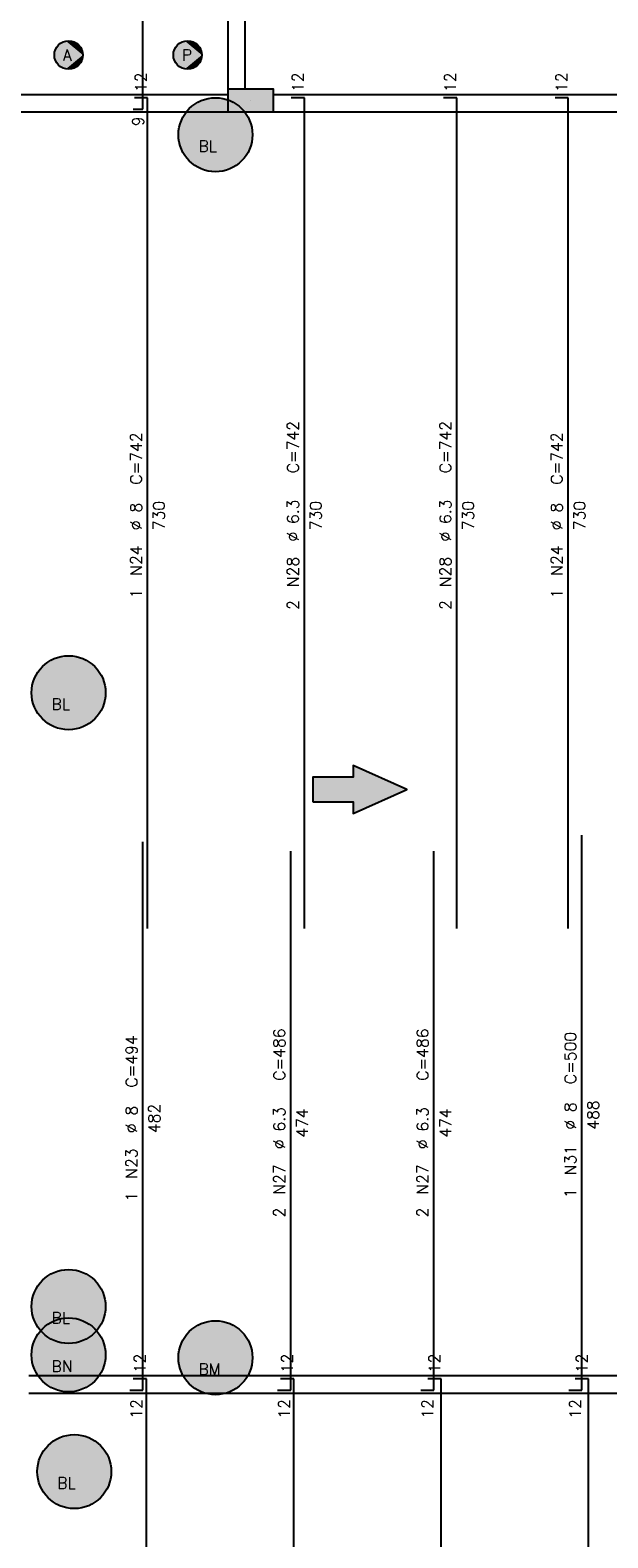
# Model space of a CAD drawing. Extents: x 0 to 119, y 0 to 84.
# Tile 3 of 15: x 17 to 28, y 25 to 51. Entities that reach past the tile are written whole.
import ezdxf

# ---------------------------------------------------------------- set-up
doc = ezdxf.new("R2010")
doc.units = 0
doc.header["$MEASUREMENT"] = 0
for name, color, linetype in [('1', 1, 'CONTINUOUS'), ('2', 2, 'CONTINUOUS'), ('6', 6, 'CONTINUOUS'), ('9', 9, 'CONTINUOUS')]:
    doc.layers.add(name, color=color, linetype=linetype)
doc.styles.get("Standard").update_dxf_attribs({"font": 'ROMANS.SHX'})

msp = doc.modelspace()

# ---------------------------------------------------------------- linework, layer by layer
at = {"layer": '1', "linetype": 'Continuous'}
msp.add_line((21.3, 50.1), (21.3, 50.1), dxfattribs=at)
for points in [[(20.9, 56.2), (20.9, 50.3)], [(21.2, 50.3), (21.2, 56.2)], [(20.9, 50.2), (16.9, 50.2)], [(29.3, 50.2), (21.7, 50.2)], [(16.9, 49.9), (20.9, 49.9)], [(21.7, 49.9), (29.3, 49.9)], [(28.8, 27.7), (17.4, 27.7)], [(17.4, 27.4), (28.8, 27.4)]]:
    msp.add_lwpolyline(points, dxfattribs=at)
at = {"layer": '2', "linetype": 'Continuous'}
msp.add_lwpolyline([(21.7, 49.9), (21.7, 50.3), (20.9, 50.3), (20.9, 49.9), (21.7, 49.9)], dxfattribs=at)
at = {"layer": '6', "linetype": 'Continuous'}
for p, q in [((19.406, 49.95), (19.406, 56.45)), ((19.486, 50.15), (19.256, 50.15)), ((19.486, 35.56), (19.486, 50.15)), ((22.242, 50.15), (22.012, 50.15)), ((22.242, 35.56), (22.242, 50.15)), ((24.918, 50.15), (24.688, 50.15)), ((24.918, 35.56), (24.918, 50.15)), ((26.874, 50.15), (26.644, 50.15)), ((26.874, 35.56), (26.874, 50.15)), ((19.236, 49.95), (19.406, 49.95)), ((19.406, 27.45), (19.406, 37.08)), ((27.114, 27.45), (27.114, 37.2)), ((22.002, 27.45), (22.002, 36.92)), ((24.518, 27.45), (24.518, 36.92)), ((19.466, 27.65), (19.236, 27.65)), ((19.466, 13.85), (19.466, 27.65)), ((22.054, 27.65), (21.824, 27.65)), ((22.054, 13.85), (22.054, 27.65)), ((24.642, 27.65), (24.412, 27.65)), ((24.642, 13.85), (24.642, 27.65)), ((27.23, 27.65), (27, 27.65)), ((27.23, 13.85), (27.23, 27.65)), ((19.176, 27.45), (19.406, 27.45)), ((21.772, 27.45), (22.002, 27.45)), ((24.288, 27.45), (24.518, 27.45)), ((26.884, 27.45), (27.114, 27.45))]:
    msp.add_line(p, q, dxfattribs=at)
msp.add_lwpolyline([(22.388067, 37.784722), (23.1, 37.784722), (23.1, 37.578915), (24.041258, 38), (23.1, 38.421085), (23.1, 38.215278), (22.388067, 38.215278), (22.388067, 37.784722)], dxfattribs=at)
for centre, radius in [((18.1, 50.9), 0.25), ((20.19, 50.9), 0.25), ((20.68, 49.5), 0.65), ((18.1, 39.7), 0.65), ((18.1, 28.92), 0.65), ((18.1, 28.07), 0.65), ((20.68, 28.02), 0.65), ((18.2, 26.02), 0.65)]:
    msp.add_circle(centre, radius, dxfattribs=at)
at = {"layer": '9', "linetype": 'Continuous'}
for points in [[(18.35, 50.9), (17.993555, 51.126207), (17.940644, 51.092628)], [(18.35, 50.9), (18.053155, 51.145572), (17.993555, 51.126207)], [(18.35, 50.9), (18.115698, 51.149507), (18.053155, 51.145572)], [(18.35, 50.9), (18.177254, 51.137764), (18.115698, 51.149507)], [(18.35, 50.9), (18.233957, 51.111082), (18.177254, 51.137764)], [(18.35, 50.9), (18.282242, 51.071137), (18.233957, 51.111082)], [(20.44, 50.9), (20.083555, 51.126207), (20.030644, 51.092628)], [(20.44, 50.9), (20.143155, 51.145572), (20.083555, 51.126207)], [(20.44, 50.9), (20.205698, 51.149507), (20.143155, 51.145572)], [(20.44, 50.9), (20.267254, 51.137764), (20.205698, 51.149507)], [(20.44, 50.9), (20.323957, 51.111082), (20.267254, 51.137764)], [(20.44, 50.9), (20.372242, 51.071137), (20.323957, 51.111082)], [(18.35, 50.9), (17.867556, 50.992031), (17.851971, 50.931333)], [(18.35, 50.9), (17.851971, 50.931333), (17.851971, 50.868667)], [(18.35, 50.9), (17.851971, 50.868667), (17.867556, 50.807969)], [(18.35, 50.9), (17.897746, 51.046946), (17.867556, 50.992031)], [(18.35, 50.9), (17.867556, 50.807969), (17.897746, 50.753054)], [(18.35, 50.9), (17.940644, 51.092628), (17.897746, 51.046946)], [(18.35, 50.9), (17.897746, 50.753054), (17.940644, 50.707372)], [(18.35, 50.9), (17.940644, 50.707372), (17.993555, 50.673793)], [(18.35, 50.9), (17.993555, 50.673793), (18.053155, 50.654428)], [(18.35, 50.9), (18.053155, 50.654428), (18.115698, 50.650493)], [(18.35, 50.9), (18.115698, 50.650493), (18.177254, 50.662236)], [(18.35, 50.9), (18.177254, 50.662236), (18.233957, 50.688918)], [(18.35, 50.9), (18.233957, 50.688918), (18.282242, 50.728863)], [(18.35, 50.9), (18.319077, 51.020438), (18.282242, 51.071137)], [(18.35, 50.9), (18.282242, 50.728863), (18.319077, 50.779562)], [(18.35, 50.9), (18.342146, 50.962172), (18.319077, 51.020438)], [(18.35, 50.9), (18.319077, 50.779562), (18.342146, 50.837828)], [(18.35, 50.9), (18.342146, 50.837828), (18.35, 50.9)], [(20.44, 50.9), (19.957556, 50.992031), (19.941971, 50.931333)], [(20.44, 50.9), (19.941971, 50.931333), (19.941971, 50.868667)], [(20.44, 50.9), (19.941971, 50.868667), (19.957556, 50.807969)], [(20.44, 50.9), (19.987746, 51.046946), (19.957556, 50.992031)], [(20.44, 50.9), (19.957556, 50.807969), (19.987746, 50.753054)], [(20.44, 50.9), (20.030644, 51.092628), (19.987746, 51.046946)], [(20.44, 50.9), (19.987746, 50.753054), (20.030644, 50.707372)], [(20.44, 50.9), (20.030644, 50.707372), (20.083555, 50.673793)], [(20.44, 50.9), (20.083555, 50.673793), (20.143155, 50.654428)], [(20.44, 50.9), (20.143155, 50.654428), (20.205698, 50.650493)], [(20.44, 50.9), (20.205698, 50.650493), (20.267254, 50.662236)], [(20.44, 50.9), (20.267254, 50.662236), (20.323957, 50.688918)], [(20.44, 50.9), (20.323957, 50.688918), (20.372242, 50.728863)], [(20.44, 50.9), (20.409077, 51.020438), (20.372242, 51.071137)], [(20.44, 50.9), (20.372242, 50.728863), (20.409077, 50.779562)], [(20.44, 50.9), (20.432146, 50.962172), (20.409077, 51.020438)], [(20.44, 50.9), (20.409077, 50.779562), (20.432146, 50.837828)], [(20.44, 50.9), (20.432146, 50.837828), (20.44, 50.9)], [(21.33, 49.5), (20.380958, 50.077125), (20.305158, 50.03103)], [(21.33, 49.5), (20.462328, 50.11247), (20.380958, 50.077125)], [(21.33, 49.5), (20.547754, 50.136405), (20.462328, 50.11247)], [(21.33, 49.5), (20.635642, 50.148485), (20.547754, 50.136405)], [(21.33, 49.5), (20.724358, 50.148485), (20.635642, 50.148485)], [(21.33, 49.5), (20.812246, 50.136405), (20.724358, 50.148485)], [(21.33, 49.5), (20.897672, 50.11247), (20.812246, 50.136405)], [(21.33, 49.5), (20.979042, 50.077125), (20.897672, 50.11247)], [(21.7, 49.9), (21.7, 50.3), (20.9, 50.3)], [(21.7, 49.9), (20.9, 50.3), (20.9, 49.9)], [(21.33, 49.5), (21.054842, 50.03103), (20.979042, 50.077125)], [(21.33, 49.5), (20.124627, 49.83773), (20.083813, 49.758961)], [(21.33, 49.5), (20.175788, 49.910207), (20.124627, 49.83773)], [(21.33, 49.5), (20.23634, 49.975043), (20.175788, 49.910207)], [(21.33, 49.5), (20.305158, 50.03103), (20.23634, 49.975043)], [(21.7, 49.9), (20.9, 49.9), (21.7, 49.9)], [(21.33, 49.5), (21.12366, 49.975043), (21.054842, 50.03103)], [(21.33, 49.5), (21.184212, 49.910207), (21.12366, 49.975043)], [(21.33, 49.5), (21.235373, 49.83773), (21.184212, 49.910207)], [(21.33, 49.5), (21.276187, 49.758961), (21.235373, 49.83773)], [(21.33, 49.5), (20.036054, 49.588508), (20.03, 49.5)], [(21.33, 49.5), (20.054104, 49.675368), (20.036054, 49.588508)], [(21.33, 49.5), (20.083813, 49.758961), (20.054104, 49.675368)], [(21.33, 49.5), (21.305896, 49.675368), (21.276187, 49.758961)], [(21.33, 49.5), (21.323946, 49.588508), (21.305896, 49.675368)], [(21.33, 49.5), (20.03, 49.5), (20.036054, 49.411492)], [(21.33, 49.5), (20.036054, 49.411492), (20.054104, 49.324632)], [(21.33, 49.5), (20.054104, 49.324632), (20.083813, 49.241039)], [(21.33, 49.5), (20.083813, 49.241039), (20.124627, 49.16227)], [(21.33, 49.5), (20.124627, 49.16227), (20.175788, 49.089793)], [(21.33, 49.5), (20.175788, 49.089793), (20.23634, 49.024957)], [(21.33, 49.5), (20.23634, 49.024957), (20.305158, 48.96897)], [(21.33, 49.5), (20.305158, 48.96897), (20.380958, 48.922875)], [(21.33, 49.5), (20.380958, 48.922875), (20.462328, 48.88753)], [(21.33, 49.5), (20.462328, 48.88753), (20.547754, 48.863595)], [(21.33, 49.5), (20.547754, 48.863595), (20.635642, 48.851515)], [(21.33, 49.5), (20.635642, 48.851515), (20.724358, 48.851515)], [(21.33, 49.5), (20.724358, 48.851515), (20.812246, 48.863595)], [(21.33, 49.5), (20.812246, 48.863595), (20.897672, 48.88753)], [(21.33, 49.5), (20.897672, 48.88753), (20.979042, 48.922875)], [(21.33, 49.5), (20.979042, 48.922875), (21.054842, 48.96897)], [(21.33, 49.5), (21.054842, 48.96897), (21.12366, 49.024957)], [(21.33, 49.5), (21.12366, 49.024957), (21.184212, 49.089793)], [(21.33, 49.5), (21.184212, 49.089793), (21.235373, 49.16227)], [(21.33, 49.5), (21.235373, 49.16227), (21.276187, 49.241039)], [(21.33, 49.5), (21.276187, 49.241039), (21.305896, 49.324632)], [(21.33, 49.5), (21.305896, 49.324632), (21.323946, 49.411492)], [(21.33, 49.5), (21.323946, 49.411492), (21.33, 49.5)], [(18.75, 39.7), (17.800958, 40.277125), (17.725158, 40.23103)], [(18.75, 39.7), (17.882328, 40.31247), (17.800958, 40.277125)], [(18.75, 39.7), (17.967754, 40.336405), (17.882328, 40.31247)], [(18.75, 39.7), (18.055642, 40.348485), (17.967754, 40.336405)], [(18.75, 39.7), (18.144358, 40.348485), (18.055642, 40.348485)], [(18.75, 39.7), (18.232246, 40.336405), (18.144358, 40.348485)], [(18.75, 39.7), (18.317672, 40.31247), (18.232246, 40.336405)], [(18.75, 39.7), (18.399042, 40.277125), (18.317672, 40.31247)], [(18.75, 39.7), (18.474842, 40.23103), (18.399042, 40.277125)], [(18.75, 39.7), (17.544627, 40.03773), (17.503813, 39.958961)], [(18.75, 39.7), (17.595788, 40.110207), (17.544627, 40.03773)], [(18.75, 39.7), (17.65634, 40.175043), (17.595788, 40.110207)], [(18.75, 39.7), (17.725158, 40.23103), (17.65634, 40.175043)], [(18.75, 39.7), (18.54366, 40.175043), (18.474842, 40.23103)], [(18.75, 39.7), (18.604212, 40.110207), (18.54366, 40.175043)], [(18.75, 39.7), (18.655373, 40.03773), (18.604212, 40.110207)], [(18.75, 39.7), (18.696187, 39.958961), (18.655373, 40.03773)], [(18.75, 39.7), (17.456054, 39.788508), (17.45, 39.7)], [(18.75, 39.7), (17.474104, 39.875368), (17.456054, 39.788508)], [(18.75, 39.7), (17.503813, 39.958961), (17.474104, 39.875368)], [(18.75, 39.7), (18.725896, 39.875368), (18.696187, 39.958961)], [(18.75, 39.7), (18.743946, 39.788508), (18.725896, 39.875368)], [(18.75, 39.7), (17.45, 39.7), (17.456054, 39.611492)], [(18.75, 39.7), (17.456054, 39.611492), (17.474104, 39.524632)], [(18.75, 39.7), (17.474104, 39.524632), (17.503813, 39.441039)], [(18.75, 39.7), (17.503813, 39.441039), (17.544627, 39.36227)], [(18.75, 39.7), (17.544627, 39.36227), (17.595788, 39.289793)], [(18.75, 39.7), (17.595788, 39.289793), (17.65634, 39.224957)], [(18.75, 39.7), (17.65634, 39.224957), (17.725158, 39.16897)], [(18.75, 39.7), (17.725158, 39.16897), (17.800958, 39.122875)], [(18.75, 39.7), (17.800958, 39.122875), (17.882328, 39.08753)], [(18.75, 39.7), (17.882328, 39.08753), (17.967754, 39.063595)], [(18.75, 39.7), (17.967754, 39.063595), (18.055642, 39.051515)], [(18.75, 39.7), (18.055642, 39.051515), (18.144358, 39.051515)], [(18.75, 39.7), (18.144358, 39.051515), (18.232246, 39.063595)], [(18.75, 39.7), (18.232246, 39.063595), (18.317672, 39.08753)], [(18.75, 39.7), (18.317672, 39.08753), (18.399042, 39.122875)], [(18.75, 39.7), (18.399042, 39.122875), (18.474842, 39.16897)], [(18.75, 39.7), (18.474842, 39.16897), (18.54366, 39.224957)], [(18.75, 39.7), (18.54366, 39.224957), (18.604212, 39.289793)], [(18.75, 39.7), (18.604212, 39.289793), (18.655373, 39.36227)], [(18.75, 39.7), (18.655373, 39.36227), (18.696187, 39.441039)], [(18.75, 39.7), (18.696187, 39.441039), (18.725896, 39.524632)], [(18.75, 39.7), (18.725896, 39.524632), (18.743946, 39.611492)], [(18.75, 39.7), (18.743946, 39.611492), (18.75, 39.7)], [(23.1, 38.215278), (24.041258, 38), (23.1, 38.421085)], [(23.1, 37.784722), (23.1, 38.215278), (22.388067, 38.215278)], [(23.1, 37.784722), (22.388067, 38.215278), (22.388067, 37.784722)], [(23.1, 37.784722), (24.041258, 38), (23.1, 38.215278)], [(23.1, 37.784722), (23.1, 37.578915), (24.041258, 38)], [(18.75, 28.92), (17.65634, 29.395043), (17.595788, 29.330207)], [(18.75, 28.92), (17.725158, 29.45103), (17.65634, 29.395043)], [(18.75, 28.92), (17.800958, 29.497125), (17.725158, 29.45103)], [(18.75, 28.92), (17.882328, 29.53247), (17.800958, 29.497125)], [(18.75, 28.92), (17.967754, 29.556405), (17.882328, 29.53247)], [(18.75, 28.92), (18.055642, 29.568485), (17.967754, 29.556405)], [(18.75, 28.92), (18.144358, 29.568485), (18.055642, 29.568485)], [(18.75, 28.92), (18.232246, 29.556405), (18.144358, 29.568485)], [(18.75, 28.92), (18.317672, 29.53247), (18.232246, 29.556405)], [(18.75, 28.92), (18.399042, 29.497125), (18.317672, 29.53247)], [(18.75, 28.92), (18.474842, 29.45103), (18.399042, 29.497125)], [(18.75, 28.92), (18.54366, 29.395043), (18.474842, 29.45103)], [(18.75, 28.92), (18.604212, 29.330207), (18.54366, 29.395043)], [(18.75, 28.92), (17.503813, 29.178961), (17.474104, 29.095368)], [(18.75, 28.92), (17.544627, 29.25773), (17.503813, 29.178961)], [(18.75, 28.92), (17.595788, 29.330207), (17.544627, 29.25773)], [(18.75, 28.92), (18.655373, 29.25773), (18.604212, 29.330207)], [(18.75, 28.92), (18.696187, 29.178961), (18.655373, 29.25773)], [(18.75, 28.92), (18.725896, 29.095368), (18.696187, 29.178961)], [(18.75, 28.92), (17.456054, 29.008508), (17.45, 28.92)], [(18.75, 28.92), (17.45, 28.92), (17.456054, 28.831492)], [(18.75, 28.92), (17.474104, 29.095368), (17.456054, 29.008508)], [(18.75, 28.92), (17.456054, 28.831492), (17.474104, 28.744632)], [(18.75, 28.92), (17.474104, 28.744632), (17.503813, 28.661039)], [(18.75, 28.92), (17.503813, 28.661039), (17.544627, 28.58227)], [(18.75, 28.92), (17.544627, 28.58227), (17.595788, 28.509793)], [(18.75, 28.92), (17.595788, 28.509793), (17.65634, 28.444957)], [(18.75, 28.92), (17.65634, 28.444957), (17.725158, 28.38897)], [(18.75, 28.92), (17.725158, 28.38897), (17.800958, 28.342875)], [(18.75, 28.92), (17.800958, 28.342875), (17.882328, 28.30753)], [(18.75, 28.92), (17.882328, 28.30753), (17.967754, 28.283595)], [(18.75, 28.92), (17.967754, 28.283595), (18.055642, 28.271515)], [(18.75, 28.92), (18.055642, 28.271515), (18.144358, 28.271515)], [(18.75, 28.92), (18.144358, 28.271515), (18.232246, 28.283595)], [(18.75, 28.92), (18.232246, 28.283595), (18.317672, 28.30753)], [(18.75, 28.92), (18.317672, 28.30753), (18.399042, 28.342875)], [(18.75, 28.92), (18.399042, 28.342875), (18.474842, 28.38897)], [(18.75, 28.92), (18.474842, 28.38897), (18.54366, 28.444957)], [(18.75, 28.92), (18.54366, 28.444957), (18.604212, 28.509793)], [(18.75, 28.92), (18.604212, 28.509793), (18.655373, 28.58227)], [(18.75, 28.92), (18.655373, 28.58227), (18.696187, 28.661039)], [(18.75, 28.92), (18.696187, 28.661039), (18.725896, 28.744632)], [(18.75, 28.92), (18.743946, 29.008508), (18.725896, 29.095368)], [(18.75, 28.92), (18.725896, 28.744632), (18.743946, 28.831492)], [(18.75, 28.92), (18.743946, 28.831492), (18.75, 28.92)], [(18.75, 28.07), (17.725158, 28.60103), (17.65634, 28.545043)], [(18.75, 28.07), (17.800958, 28.647125), (17.725158, 28.60103)], [(18.75, 28.07), (17.882328, 28.68247), (17.800958, 28.647125)], [(18.75, 28.07), (17.967754, 28.706405), (17.882328, 28.68247)], [(18.75, 28.07), (18.055642, 28.718485), (17.967754, 28.706405)], [(18.75, 28.07), (18.144358, 28.718485), (18.055642, 28.718485)], [(18.75, 28.07), (18.232246, 28.706405), (18.144358, 28.718485)], [(18.75, 28.07), (18.317672, 28.68247), (18.232246, 28.706405)], [(18.75, 28.07), (18.399042, 28.647125), (18.317672, 28.68247)], [(18.75, 28.07), (18.474842, 28.60103), (18.399042, 28.647125)], [(18.75, 28.07), (18.54366, 28.545043), (18.474842, 28.60103)], [(21.33, 28.02), (20.462328, 28.63247), (20.380958, 28.597125)], [(21.33, 28.02), (20.547754, 28.656405), (20.462328, 28.63247)], [(21.33, 28.02), (20.635642, 28.668485), (20.547754, 28.656405)], [(21.33, 28.02), (20.724358, 28.668485), (20.635642, 28.668485)], [(21.33, 28.02), (20.812246, 28.656405), (20.724358, 28.668485)], [(21.33, 28.02), (20.897672, 28.63247), (20.812246, 28.656405)], [(21.33, 28.02), (20.979042, 28.597125), (20.897672, 28.63247)], [(18.75, 28.07), (17.544627, 28.40773), (17.503813, 28.328961)], [(18.75, 28.07), (17.595788, 28.480207), (17.544627, 28.40773)], [(18.75, 28.07), (17.65634, 28.545043), (17.595788, 28.480207)], [(18.75, 28.07), (18.604212, 28.480207), (18.54366, 28.545043)], [(18.75, 28.07), (18.655373, 28.40773), (18.604212, 28.480207)], [(18.75, 28.07), (18.696187, 28.328961), (18.655373, 28.40773)], [(21.33, 28.02), (20.124627, 28.35773), (20.083813, 28.278961)], [(21.33, 28.02), (20.175788, 28.430207), (20.124627, 28.35773)], [(21.33, 28.02), (20.23634, 28.495043), (20.175788, 28.430207)], [(21.33, 28.02), (20.305158, 28.55103), (20.23634, 28.495043)], [(21.33, 28.02), (20.380958, 28.597125), (20.305158, 28.55103)], [(21.33, 28.02), (21.054842, 28.55103), (20.979042, 28.597125)], [(21.33, 28.02), (21.12366, 28.495043), (21.054842, 28.55103)], [(21.33, 28.02), (21.184212, 28.430207), (21.12366, 28.495043)], [(21.33, 28.02), (21.235373, 28.35773), (21.184212, 28.430207)], [(21.33, 28.02), (21.276187, 28.278961), (21.235373, 28.35773)], [(18.75, 28.07), (17.456054, 28.158508), (17.45, 28.07)], [(18.75, 28.07), (17.45, 28.07), (17.456054, 27.981492)], [(18.75, 28.07), (17.474104, 28.245368), (17.456054, 28.158508)], [(18.75, 28.07), (17.456054, 27.981492), (17.474104, 27.894632)], [(18.75, 28.07), (17.503813, 28.328961), (17.474104, 28.245368)], [(18.75, 28.07), (17.474104, 27.894632), (17.503813, 27.811039)], [(18.75, 28.07), (17.503813, 27.811039), (17.544627, 27.73227)], [(18.75, 28.07), (17.544627, 27.73227), (17.595788, 27.659793)], [(18.75, 28.07), (17.595788, 27.659793), (17.65634, 27.594957)], [(18.75, 28.07), (17.65634, 27.594957), (17.725158, 27.53897)], [(18.75, 28.07), (17.725158, 27.53897), (17.800958, 27.492875)], [(18.75, 28.07), (17.800958, 27.492875), (17.882328, 27.45753)], [(18.75, 28.07), (17.882328, 27.45753), (17.967754, 27.433595)], [(18.75, 28.07), (17.967754, 27.433595), (18.055642, 27.421515)], [(18.75, 28.07), (18.055642, 27.421515), (18.144358, 27.421515)], [(18.75, 28.07), (18.144358, 27.421515), (18.232246, 27.433595)], [(18.75, 28.07), (18.232246, 27.433595), (18.317672, 27.45753)], [(18.75, 28.07), (18.317672, 27.45753), (18.399042, 27.492875)], [(18.75, 28.07), (18.399042, 27.492875), (18.474842, 27.53897)], [(18.75, 28.07), (18.474842, 27.53897), (18.54366, 27.594957)], [(18.75, 28.07), (18.54366, 27.594957), (18.604212, 27.659793)], [(18.75, 28.07), (18.604212, 27.659793), (18.655373, 27.73227)], [(18.75, 28.07), (18.655373, 27.73227), (18.696187, 27.811039)], [(18.75, 28.07), (18.725896, 28.245368), (18.696187, 28.328961)], [(18.75, 28.07), (18.696187, 27.811039), (18.725896, 27.894632)], [(18.75, 28.07), (18.743946, 28.158508), (18.725896, 28.245368)], [(18.75, 28.07), (18.725896, 27.894632), (18.743946, 27.981492)], [(18.75, 28.07), (18.743946, 27.981492), (18.75, 28.07)], [(21.33, 28.02), (20.036054, 28.108508), (20.03, 28.02)], [(21.33, 28.02), (20.054104, 28.195368), (20.036054, 28.108508)], [(21.33, 28.02), (20.083813, 28.278961), (20.054104, 28.195368)], [(21.33, 28.02), (21.305896, 28.195368), (21.276187, 28.278961)], [(21.33, 28.02), (21.323946, 28.108508), (21.305896, 28.195368)], [(21.33, 28.02), (20.03, 28.02), (20.036054, 27.931492)], [(21.33, 28.02), (20.036054, 27.931492), (20.054104, 27.844632)], [(21.33, 28.02), (20.054104, 27.844632), (20.083813, 27.761039)], [(21.33, 28.02), (20.083813, 27.761039), (20.124627, 27.68227)], [(21.33, 28.02), (20.124627, 27.68227), (20.175788, 27.609793)], [(21.33, 28.02), (20.175788, 27.609793), (20.23634, 27.544957)], [(21.33, 28.02), (20.23634, 27.544957), (20.305158, 27.48897)], [(21.33, 28.02), (20.305158, 27.48897), (20.380958, 27.442875)], [(21.33, 28.02), (20.380958, 27.442875), (20.462328, 27.40753)], [(21.33, 28.02), (20.462328, 27.40753), (20.547754, 27.383595)], [(21.33, 28.02), (20.547754, 27.383595), (20.635642, 27.371515)], [(21.33, 28.02), (20.635642, 27.371515), (20.724358, 27.371515)], [(21.33, 28.02), (20.724358, 27.371515), (20.812246, 27.383595)], [(21.33, 28.02), (20.812246, 27.383595), (20.897672, 27.40753)], [(21.33, 28.02), (20.897672, 27.40753), (20.979042, 27.442875)], [(21.33, 28.02), (20.979042, 27.442875), (21.054842, 27.48897)], [(21.33, 28.02), (21.054842, 27.48897), (21.12366, 27.544957)], [(21.33, 28.02), (21.12366, 27.544957), (21.184212, 27.609793)], [(21.33, 28.02), (21.184212, 27.609793), (21.235373, 27.68227)], [(21.33, 28.02), (21.235373, 27.68227), (21.276187, 27.761039)], [(21.33, 28.02), (21.276187, 27.761039), (21.305896, 27.844632)], [(21.33, 28.02), (21.305896, 27.844632), (21.323946, 27.931492)], [(21.33, 28.02), (21.323946, 27.931492), (21.33, 28.02)], [(18.85, 26.02), (17.75634, 26.495043), (17.695788, 26.430207)], [(18.85, 26.02), (17.825158, 26.55103), (17.75634, 26.495043)], [(18.85, 26.02), (17.900958, 26.597125), (17.825158, 26.55103)], [(18.85, 26.02), (17.982328, 26.63247), (17.900958, 26.597125)], [(18.85, 26.02), (18.067754, 26.656405), (17.982328, 26.63247)], [(18.85, 26.02), (18.155642, 26.668485), (18.067754, 26.656405)], [(18.85, 26.02), (18.244358, 26.668485), (18.155642, 26.668485)], [(18.85, 26.02), (18.332246, 26.656405), (18.244358, 26.668485)], [(18.85, 26.02), (18.417672, 26.63247), (18.332246, 26.656405)], [(18.85, 26.02), (18.499042, 26.597125), (18.417672, 26.63247)], [(18.85, 26.02), (18.574842, 26.55103), (18.499042, 26.597125)], [(18.85, 26.02), (18.64366, 26.495043), (18.574842, 26.55103)], [(18.85, 26.02), (18.704212, 26.430207), (18.64366, 26.495043)], [(18.85, 26.02), (17.603813, 26.278961), (17.574104, 26.195368)], [(18.85, 26.02), (17.644627, 26.35773), (17.603813, 26.278961)], [(18.85, 26.02), (17.695788, 26.430207), (17.644627, 26.35773)], [(18.85, 26.02), (18.755373, 26.35773), (18.704212, 26.430207)], [(18.85, 26.02), (18.796187, 26.278961), (18.755373, 26.35773)], [(18.85, 26.02), (18.825896, 26.195368), (18.796187, 26.278961)], [(18.85, 26.02), (17.556054, 26.108508), (17.55, 26.02)], [(18.85, 26.02), (17.55, 26.02), (17.556054, 25.931492)], [(18.85, 26.02), (17.574104, 26.195368), (17.556054, 26.108508)], [(18.85, 26.02), (17.556054, 25.931492), (17.574104, 25.844632)], [(18.85, 26.02), (17.574104, 25.844632), (17.603813, 25.761039)], [(18.85, 26.02), (17.603813, 25.761039), (17.644627, 25.68227)], [(18.85, 26.02), (17.644627, 25.68227), (17.695788, 25.609793)], [(18.85, 26.02), (17.695788, 25.609793), (17.75634, 25.544957)], [(18.85, 26.02), (17.75634, 25.544957), (17.825158, 25.48897)], [(18.85, 26.02), (17.825158, 25.48897), (17.900958, 25.442875)], [(18.85, 26.02), (17.900958, 25.442875), (17.982328, 25.40753)], [(18.85, 26.02), (17.982328, 25.40753), (18.067754, 25.383595)], [(18.85, 26.02), (18.067754, 25.383595), (18.155642, 25.371515)], [(18.85, 26.02), (18.155642, 25.371515), (18.244358, 25.371515)], [(18.85, 26.02), (18.244358, 25.371515), (18.332246, 25.383595)], [(18.85, 26.02), (18.332246, 25.383595), (18.417672, 25.40753)], [(18.85, 26.02), (18.417672, 25.40753), (18.499042, 25.442875)], [(18.85, 26.02), (18.499042, 25.442875), (18.574842, 25.48897)], [(18.85, 26.02), (18.574842, 25.48897), (18.64366, 25.544957)], [(18.85, 26.02), (18.64366, 25.544957), (18.704212, 25.609793)], [(18.85, 26.02), (18.704212, 25.609793), (18.755373, 25.68227)], [(18.85, 26.02), (18.755373, 25.68227), (18.796187, 25.761039)], [(18.85, 26.02), (18.796187, 25.761039), (18.825896, 25.844632)], [(18.85, 26.02), (18.843946, 26.108508), (18.825896, 26.195368)], [(18.85, 26.02), (18.825896, 25.844632), (18.843946, 25.931492)], [(18.85, 26.02), (18.843946, 25.931492), (18.85, 26.02)]]:
    msp.add_solid(points, dxfattribs=at)

# ---------------------------------------------------------------- texts
at = {"layer": '2', "linetype": 'Continuous'}
for s, p in [('12', (19.471, 50.25)), ('12', (22.227, 50.25)), ('12', (24.903, 50.25)), ('12', (26.859, 50.25)), ('9', (19.421, 49.65)), ('C=742', (22.142, 43.555)), ('C=742', (24.818, 43.555)), ('C=742', (19.386, 43.355)), ('C=742', (26.774, 43.355)), ('%%c 8', (19.386, 42.555)), ('730', (19.786, 42.555)), ('%%c 6.3', (22.142, 42.355)), ('730', (22.542, 42.555)), ('%%c 6.3', (24.818, 42.355)), ('730', (25.218, 42.555)), ('%%c 8', (26.774, 42.555)), ('730', (27.174, 42.555)), ('N24', (19.386, 41.755)), ('N24', (26.774, 41.755)), ('N28', (22.142, 41.555)), ('N28', (24.818, 41.555)), ('1', (19.386, 41.355)), ('1', (26.774, 41.355)), ('2', (22.142, 41.155)), ('2', (24.818, 41.155)), ('C=486', (21.902, 32.885)), ('C=486', (24.418, 32.885)), ('C=494', (19.306, 32.765)), ('C=500', (27.014, 32.825)), ('%%c 8', (19.306, 31.965)), ('482', (19.706, 31.965)), ('%%c 6.3', (21.902, 31.685)), ('474', (22.302, 31.885)), ('%%c 6.3', (24.418, 31.685)), ('474', (24.818, 31.885)), ('%%c 8', (27.014, 32.025)), ('488', (27.414, 32.025)), ('N23', (19.306, 31.165)), ('N31', (27.014, 31.225)), ('N27', (21.902, 30.885)), ('N27', (24.418, 30.885)), ('1', (19.306, 30.765)), ('1', (27.014, 30.825)), ('2', (21.902, 30.485)), ('2', (24.418, 30.485)), ('12', (19.451, 27.75)), ('12', (22.039, 27.75)), ('12', (24.627, 27.75)), ('12', (27.215, 27.75)), ('12', (19.391, 26.95)), ('12', (21.987, 26.95)), ('12', (24.503, 26.95)), ('12', (27.099, 26.95))]:
    msp.add_text(s, height=0.2, rotation=90, dxfattribs=at).set_placement(p)
at = {"layer": '6', "linetype": 'Continuous'}
for s, p in [('A', (18, 50.8)), ('P', (20.09, 50.8)), ('BL ', (20.38, 49.2)), ('BL ', (17.8, 39.4)), ('BL ', (17.8, 28.62)), ('BN ', (17.8, 27.77)), ('BM ', (20.38, 27.72)), ('BL ', (17.9, 25.72))]:
    msp.add_text(s, height=0.2, dxfattribs=at).set_placement(p)

doc.saveas('drawing.dxf')
